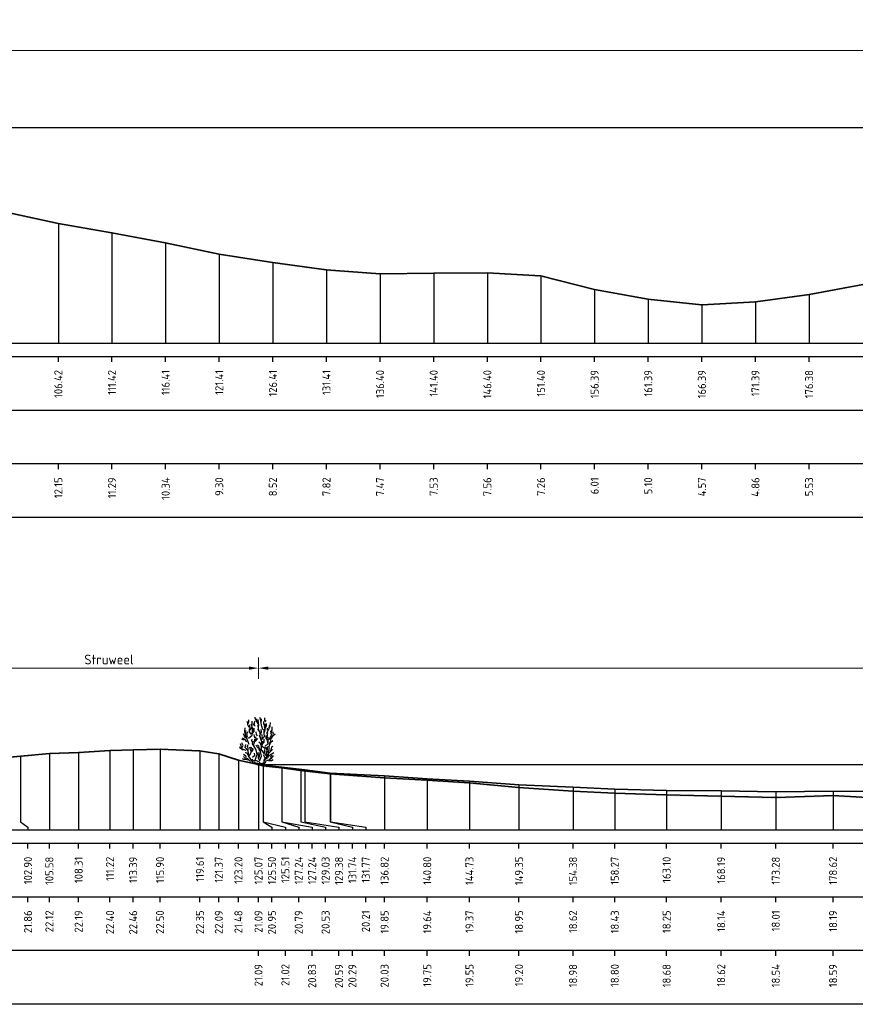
# Model space of a CAD drawing. Header units: metres. Extents: x 184432 to 189351, y 346610 to 348484.
# Tile 26 of 63: x 188983 to 189060, y 348304 to 348395. Entities that reach past the tile are written whole.
import ezdxf
from ezdxf.enums import TextEntityAlignment as Align

# ---------------------------------------------------------------- set-up
doc = ezdxf.new("R2010")
doc.units = ezdxf.units.M
doc.header["$PDMODE"] = 35
doc.header["$PDSIZE"] = 0.075
for name, color, linetype, lineweight in [('B-ME-GR-HEESTER-SD', 90, 'Continuous', 25), ('B-ME-OB-WATERLIJN-GD', 150, 'Continuous', 25), ('X-ME-AL-PROFIEL_HUIDIG MAAIVELD-GD', 252, 'Continuous', 0), ('X-XX-AL-DETAIL1-M', 7, 'Continuous', 18), ('X-XX-AL-DWARSPROFIEL_PROFIELLIJN BOVENKANT SLIB-GD', 42, 'Continuous', 35), ('X-XX-AL-DWARSPROFIEL_PROFIELLIJN MAAIVELD-GD', 8, 'Continuous', 35)]:
    doc.layers.add(name, color=color, linetype=linetype, lineweight=lineweight)
doc.layers.add('X-ME-AL-PROFIELRASTER-S', color=7, linetype='Continuous')
doc.styles.add('NLCS-ISO-ANNOTATIEF-T18', font='NLCS-ISO.ttf', dxfattribs={"height": 1.8})
doc.styles.add('NLCS-ISO-ANNOTATIVE-T18', font='NLCS-ISO.ttf', dxfattribs={"height": 1.8})
doc.dimstyles.new('NLCS-ANNOTATIEF-T18-PIJL_L2_H0', dxfattribs={"dimtxt": 2.5, "dimasz": 1.8, "dimexe": 2, "dimexo": 2, "dimgap": 0.7, "dimtad": 1, "dimzin": 0, "dimdsep": 46, "dimtxsty": 'NLCS-ISO-ANNOTATIEF-T18', "dimcen": 0, "dimdle": 2, "dimclrd": 256, "dimclre": 256, "dimclrt": 10, "dimaunit": 2, "dimadec": 0, "dimazin": 0, "dimtfac": 1, "dimtdec": 3, "dimtofl": 0, "dimtmove": 0, "dimatfit": 3, "dimfxl": 2, "dimfxlon": 1, "dimtfillclr": 256, "dimtolj": 1, "dimtzin": 0, "dimlwd": -1, "dimlwe": -1, "dimarcsym": 0})

# ---------------------------------------------------------------- blocks, each defined once
blk = doc.blocks.new('SAL-PROFIELRASTER_BALK_EIND1-D')
at = {"color": 0, "linetype": 'ByBlock', "lineweight": -2, "flags": 128}
for points in [[(0, 0), (1, 0)], [(0, -2.5), (1, -2.5)], [(0, -12.5), (1, -12.5)]]:
    blk.add_lwpolyline(points, dxfattribs=at)
blk = doc.blocks.new('SAL-PROFIELRASTER_BALK_EIND2-D')
at = {"color": 0, "linetype": 'ByBlock', "lineweight": -2}
blk.add_line((1, -12.5), (0, -12.5), dxfattribs=at)
blk = doc.blocks.new('SAL-PROFIELRASTER_BALK_DATA-D')
at = {"color": 0, "linetype": 'ByBlock', "lineweight": -2}
blk.add_lwpolyline([(0, -3.5), (0, -2.5)], dxfattribs=at)
at = {"color": 0, "linetype": 'ByBlock', "lineweight": -2, "style": 'NLCS-ISO-ANNOTATIVE-T18'}
blk.add_attdef('GETAL', text='', height=1.5, rotation=90, dxfattribs=at).set_placement((0.75, -5), align=Align.RIGHT)
blk = doc.blocks.new('SAL-PROFIELRASTER_AANHAAL-D')
at = {"color": 9, "linetype": 'ByBlock', "lineweight": -2, "flags": 128}
blk.add_lwpolyline([(0, 1), (0, 0)], dxfattribs=at)
blk = doc.blocks.new('SAL-PROFIELRASTER_AANHAAL_STAGGER-D')
at = {"color": 9, "linetype": 'ByBlock', "lineweight": -2, "flags": 128}
for points in [[(0, 0), (0, -0.25)], [(0, -0.25), (1, -0.75)], [(1, -0.75), (1, -1)]]:
    blk.add_lwpolyline(points, dxfattribs=at)
blk = doc.blocks.new('*D76')
at = {"layer": 'Defpoints', "color": 0, "transparency": 16777216}
for p in [(188890.424, 348392.396), (188890.424, 348385.236), (189350.024, 348365.146)]:
    blk.add_point(p, dxfattribs=at)
at = {"layer": 'X-XX-AL-DETAIL1-M', "transparency": 16777216}
for p, q in [((188890.424, 348391.396), (188890.424, 348393.396)), ((189350.024, 348391.396), (189350.024, 348393.396)), ((189349.124, 348392.396), (188891.324, 348392.396))]:
    blk.add_line(p, q, dxfattribs=at)
for points in [[(188891.324, 348392.546), (188891.324, 348392.246), (188890.424, 348392.396)], [(189349.124, 348392.546), (189349.124, 348392.246), (189350.024, 348392.396)]]:
    blk.add_solid(points, dxfattribs=at)
at = {"layer": 'X-XX-AL-DETAIL1-M', "color": 10, "transparency": 16777216, "insert": (189120.224, 348393.196), "char_height": 0.9, "attachment_point": 5, "style": 'NLCS-ISO-ANNOTATIEF-T18'}
blk.add_mtext('\\A1;Waterbodem met slib', dxfattribs=at)
blk = doc.blocks.new('*D77')
at = {"layer": 'Defpoints', "color": 0, "transparency": 16777216}
for p in [(189004.828, 348334.878), (189004.828, 348325.905), (189192.181, 348325.905)]:
    blk.add_point(p, dxfattribs=at)
at = {"layer": 'X-XX-AL-DETAIL1-M', "transparency": 16777216}
for p, q in [((189004.828, 348333.878), (189004.828, 348335.878)), ((189192.181, 348333.878), (189192.181, 348335.878)), ((189191.281, 348334.878), (189005.728, 348334.878))]:
    blk.add_line(p, q, dxfattribs=at)
for points in [[(189005.728, 348335.028), (189005.728, 348334.728), (189004.828, 348334.878)], [(189191.281, 348335.028), (189191.281, 348334.728), (189192.181, 348334.878)]]:
    blk.add_solid(points, dxfattribs=at)
at = {"layer": 'X-XX-AL-DETAIL1-M', "color": 10, "transparency": 16777216, "insert": (189098.505, 348335.678), "char_height": 0.9, "attachment_point": 5, "style": 'NLCS-ISO-ANNOTATIEF-T18'}
blk.add_mtext('\\A1;Waterbodem met slib', dxfattribs=at)
blk = doc.blocks.new('*D92')
at = {"layer": 'Defpoints', "color": 0, "transparency": 16777216}
for p in [(188976.956, 348334.878), (188976.956, 348325.904), (189004.828, 348325.905)]:
    blk.add_point(p, dxfattribs=at)
at = {"layer": 'X-XX-AL-DETAIL1-M', "transparency": 16777216}
for p, q in [((188976.956, 348333.878), (188976.956, 348335.878)), ((189004.828, 348333.878), (189004.828, 348335.878)), ((189003.928, 348334.878), (188977.856, 348334.878))]:
    blk.add_line(p, q, dxfattribs=at)
for points in [[(188977.856, 348335.028), (188977.856, 348334.728), (188976.956, 348334.878)], [(189003.928, 348335.028), (189003.928, 348334.728), (189004.828, 348334.878)]]:
    blk.add_solid(points, dxfattribs=at)
at = {"layer": 'X-XX-AL-DETAIL1-M', "color": 10, "transparency": 16777216, "insert": (188990.892, 348335.678), "char_height": 0.9, "attachment_point": 5, "style": 'NLCS-ISO-ANNOTATIEF-T18'}
blk.add_mtext('\\A1;Struweel', dxfattribs=at)
blk = doc.blocks.new('SGR-HEESTER_S01_E_ZIJ-D')
blk.add_line((-0.166, 0), (0.141, 0))
at = {"flags": 128}
for points in [[(-0.881, 3.429), (-1.01, 3.698), (-1.022, 3.992)], [(-0.975, 3.816), (-0.916, 3.956), (-0.916, 4.168)], [(-0.822, 3.147), (-0.775, 3.358), (-0.822, 3.558), (-0.822, 3.687)], [(-0.787, 3.241), (-0.611, 3.487), (-0.658, 3.769)], [(-0.599, 3.64), (-0.599, 3.886), (-0.599, 4.039)], [(-0.329, 3.581), (-0.434, 3.687), (-0.423, 3.839)], [(-0.387, 3.734), (-0.387, 3.91), (-0.305, 4.074)], [(-0.2, 4.074), (-0.317, 4.285), (-0.317, 4.402)], [(-0.035, 3.816), (-0.153, 3.992), (-0.153, 4.238)], [(-0.059, 4.003), (0, 4.086), (-0.047, 4.168)], [(0.035, 3.217), (-0.023, 3.335), (-0.047, 3.64), (-0.059, 3.687)], [(-0.012, 3.476), (0.023, 3.663), (-0.023, 3.863), (-0.023, 3.98)], [(0.2, 4.015), (0.164, 4.261), (0.106, 4.367)], [(0.399, 3.241), (0.317, 3.534), (0.235, 3.863), (0.282, 4.25)], [(0.552, 3.487), (0.575, 3.628), (0.493, 3.781), (0.493, 4.015)], [(0.564, 3.053), (0.622, 3.241), (0.575, 3.44), (0.634, 3.781)], [(0.587, 4.062), (0.587, 4.226), (0.575, 4.355)], [(0.575, 3.968), (0.716, 4.097)], [(0.634, 3.393), (0.751, 3.628), (0.74, 3.816)], [(1.045, 3.44), (1.092, 3.593), (1.115, 3.91)], [(-1.174, 2.443), (-1.327, 2.643), (-1.397, 2.854)], [(-1.256, 2.866), (-1.268, 3.112), (-1.256, 3.405)], [(-0.889, 1.874), (-1.064, 2.356), (-1.218, 2.75), (-1.196, 3.166)], [(-1.092, 2.514), (-1.033, 2.666), (-1.08, 2.854), (-1.01, 3.065)], [(-0.933, 2.465), (-0.604, 2.728), (-0.582, 3.231), (-0.56, 3.45)], [(-0.693, 2.83), (-0.845, 3.03), (-0.845, 3.323)], [(-0.599, 2.819), (-0.47, 3.088), (-0.481, 3.241), (-0.399, 3.405)], [(-0.493, 2.983), (-0.399, 3.1), (-0.399, 3.323)], [(-0.352, 2.478), (-0.387, 2.619), (-0.399, 2.807)], [(-0.094, 2.666), (-0.2, 2.783), (-0.211, 3.041)], [(0.141, 2.854), (0.153, 3.006), (-0.082, 3.3)], [(0.2, 2.431), (0.129, 2.69), (0.27, 3.03), (0.235, 3.264)], [(0.294, 2.312), (0.557, 2.597), (0.513, 2.925), (0.513, 3.275)], [(0.305, 2.42), (0.364, 2.584), (0.317, 2.783)], [(0.751, 2.431), (0.834, 2.654), (0.787, 3.006)], [(0.834, 3.194), (0.822, 3.393)], [(0.869, 2.877), (0.834, 3.041), (0.986, 3.346), (1.022, 3.616)], [(0.995, 2.312), (1.214, 2.728), (1.126, 3.144)], [(1.057, 2.361), (1.233, 2.478), (1.339, 2.654), (1.538, 2.854)], [(1.198, 2.912), (1.198, 3.112), (1.268, 3.182), (1.28, 3.511)], [(1.292, 2.619), (1.397, 2.83), (1.339, 3.041)], [(-1.152, 1.305), (-1.524, 1.415), (-1.7, 1.918)], [(-1.362, 2.279), (-1.573, 2.361)], [(-1.515, 1.587), (-1.444, 1.775), (-1.55, 2.021)], [(-1.08, 2.115), (-1.233, 2.267), (-1.503, 2.443)], [(-0.166, 0), (-0.517, 0.145), (-0.67, 0.408), (-0.933, 0.802), (-0.933, 1.021), (-0.977, 1.284), (-1.24, 1.568), (-1.174, 1.874)], [(-0.564, 2.044), (-0.634, 2.22), (-0.611, 2.361)], [(0.009, 0.233), (-0.319, 0.386), (-0.144, 0.955), (-0.254, 1.415), (-0.582, 1.918), (-0.495, 2.159)], [(-0.399, 1.716), (-0.481, 1.81), (-0.387, 2.044), (-0.352, 2.373)], [(-0.341, 2.138), (-0.223, 2.361), (-0.258, 2.572)], [(-0.294, 2.185), (-0.07, 2.42)], [(0.235, 1.763), (0.188, 1.962), (0.035, 2.068)], [(0.097, 0.321), (0.272, 0.78), (0.184, 1.196), (0.272, 1.459), (0.294, 2.115), (0.075, 2.684)], [(0.119, 0.102), (0.491, 0.167), (0.579, 0.474), (0.885, 0.671), (0.951, 1.13), (1.017, 1.918)], [(0.305, 1.728), (0.364, 1.904), (0.411, 2.162)], [(0.411, 1.939), (0.505, 2.068), (0.528, 2.349)], [(0.579, 1.677), (0.885, 1.962), (0.907, 2.29), (0.885, 2.553)], [(0.869, 2.021), (0.834, 2.267), (0.693, 2.385), (0.693, 2.69)], [(1.022, 1.81), (1.139, 2.08), (1.327, 2.244)], [(1.045, 1.997), (1.151, 2.197), (1.162, 2.572)], [(-1.432, 1.34), (-1.597, 1.423), (-1.714, 1.528), (-1.761, 1.634)], [(-1.127, 0.637), (-1.198, 0.777), (-1.397, 0.918)], [(-0.963, 0.918), (-1.057, 1.047), (-1.256, 1.094)], [(-0.939, 1.352), (-0.975, 1.458), (-1.01, 1.645), (-1.069, 1.739), (-0.986, 1.833)], [(-0.845, 0.824), (-0.736, 1.043), (-0.604, 1.437), (-0.692, 1.612)], [(-0.693, 1.235), (-0.763, 1.399), (-0.822, 1.622)], [(-0.622, 1.2), (-0.493, 1.364), (-0.528, 1.516)], [(-0.582, 0.671), (-0.341, 0.868), (-0.385, 1.065)], [(0.012, 1.481), (-0.106, 1.575), (-0.164, 1.692), (-0.258, 1.798)], [(0.059, 0.437), (-0.012, 0.578), (0, 0.848), (-0.117, 1.094)], [(0.27, 1.317), (0.07, 1.446), (0.012, 1.704), (-0.094, 1.833)], [(0.528, 1.035), (0.446, 1.129), (0.352, 1.258), (0.153, 1.282), (0.012, 1.411)], [(0.023, 0.601), (0.082, 0.777), (0.082, 0.942), (0.023, 1.106)], [(0.688, 0.802), (0.557, 1.108), (0.601, 1.502), (0.206, 1.743)], [(0.622, 0.59), (0.763, 0.73), (0.763, 0.977), (0.716, 1.223)], [(0.916, 1.082), (0.798, 1.258), (0.775, 1.434), (0.681, 1.61)], [(0.798, 0.801), (0.845, 0.953)], [(0.845, 1.376), (0.822, 1.54), (0.869, 1.681)], [(0.928, 0.754), (1.104, 0.918), (1.198, 0.918)], [(0.998, 1.082), (1.139, 1.247), (1.292, 1.387)], [(1.115, 1.282), (1.209, 1.47), (1.245, 1.645), (1.374, 1.704)], [(1.139, 0.942), (1.28, 1.012), (1.432, 1.118)], [(-0.975, 0.402), (-1.221, 0.449), (-1.362, 0.449), (-1.503, 0.519)], [(-0.758, 0.277), (-0.999, 0.518), (-1.24, 0.583), (-1.415, 0.736)], [(-0.305, 0.32), (-0.47, 0.32), (-0.599, 0.508)], [(-0.141, 0.085), (-0.305, 0.167), (-0.352, 0.214)], [(0, 0), (-0.141, 0.144)], [(-0.023, 0), (0.141, 0.203)], [(0.141, 0), (0.528, 0.062), (0.669, 0.214)], [(0.493, 0.367), (0.599, 0.59), (0.47, 0.883)], [(0.622, 0.299), (0.951, 0.43), (1.28, 0.583)], [(0.939, 0.367), (1.198, 0.379), (1.35, 0.461)], [(1.01, 0.508), (1.198, 0.625), (1.151, 0.719), (1.233, 0.895)], [(1.268, 0.637), (1.397, 0.836)]]:
    blk.add_lwpolyline(points, dxfattribs=at)

msp = doc.modelspace()

# ---------------------------------------------------------------- hatches: boundary and pattern name
at = {"layer": 'X-ME-AL-PROFIEL_HUIDIG MAAIVELD-GD'}
h = msp.add_hatch(dxfattribs=at)
h.set_pattern_fill('AGR-MAAIVELD', color=256, scale=0.05, pattern_type=2)
h.set_pattern_definition([(45, (0, 0), (-0.25000007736, 0.25000007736), []), (45, (-0.0357, 0.0357), (0, 0.50000015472), [0.3535535, -0.3535535]), (45, (-0.07143, 0.07143), (0, 0.50000015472), [0.3535535, -0.3535535]), (45, (-0.10764, 0.10764), (0, 0.50000015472), [0.3535535, -0.3535535]), (45, (-0.14286, 0.14286), (0, 0.50000015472), [0.3535535, -0.3535535]), (45, (-0.17857, 0.17857), (0, 0.50000015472), [0.3535535, -0.3535535]), (45, (-0.2143, 0.2143), (0, 0.50000015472), [0.3535535, -0.3535535]), (315, (0, 0), (0.25000007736, 0.25000007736), []), (315, (0.0357, 0.0357), (0.50000015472, -1e-16), [0.3535535, -0.3535535]), (315, (0.07143, 0.07143), (0.50000015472, -1e-16), [0.3535535, -0.3535535]), (315, (0.10764, 0.10764), (0.50000015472, -1e-16), [0.3535535, -0.3535535]), (315, (0.14286, 0.14286), (0.50000015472, -1e-16), [0.3535535, -0.3535535]), (315, (0.17857, 0.17857), (0.50000015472, -1e-16), [0.3535535, -0.3535535]), (315, (0.2143, 0.2143), (0.50000015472, -1e-16), [0.3535535, -0.3535535])])
h.paths.add_polyline_path([(189349.649, 348385.128), (189349.649, 348385.228), (189348.774, 348385.033), (189346.598, 348384.76), (189344.224, 348384.188), (189340.514, 348382.999), (189337.707, 348382.475), (189335.24, 348382.311), (189332.972, 348381.94), (189331.009, 348381.866), (189326.011, 348381.696), (189321.013, 348381.546), (189316.016, 348381.166), (189311.018, 348380.106), (189306.021, 348379.336), (189301.023, 348378.536), (189296.026, 348377.686), (189291.028, 348377.026), (189286.03, 348376.096), (189281.033, 348374.846), (189276.035, 348373.906), (189271.038, 348373.206), (189266.04, 348372.936), (189261.042, 348372.946), (189256.045, 348371.946), (189251.047, 348371.846), (189246.05, 348371.936), (189241.052, 348371.446), (189236.054, 348369.806), (189231.057, 348368.796), (189226.059, 348368.876), (189221.062, 348369.426), (189216.064, 348368.786), (189211.066, 348368.016), (189206.069, 348367.726), (189201.071, 348367.856), (189196.074, 348368.266), (189191.076, 348368.546), (189186.078, 348368.706), (189181.081, 348368.536), (189176.083, 348368.436), (189171.086, 348368.186), (189166.088, 348368.086), (189161.09, 348368.006), (189156.093, 348367.486), (189151.095, 348367.266), (189146.098, 348367.196), (189141.1, 348367.156), (189136.103, 348367.156), (189131.105, 348367.216), (189126.107, 348367.886), (189121.11, 348368.286), (189116.112, 348367.766), (189111.115, 348367.846), (189106.117, 348369.146), (189101.119, 348370.046), (189096.122, 348369.606), (189091.124, 348369.416), (189086.127, 348369.456), (189081.129, 348369.746), (189076.131, 348370.266), (189071.134, 348370.846), (189066.136, 348370.996), (189061.139, 348370.616), (189056.141, 348369.676), (189051.143, 348369.006), (189046.146, 348368.716), (189041.148, 348369.246), (189036.151, 348370.156), (189031.153, 348371.406), (189026.155, 348371.706), (189021.158, 348371.676), (189016.16, 348371.616), (189011.163, 348371.966), (189006.165, 348372.666), (189001.168, 348373.446), (188996.17, 348374.486), (188991.172, 348375.436), (188986.175, 348376.296), (188981.177, 348377.366), (188976.18, 348378.176), (188971.182, 348378.916), (188966.184, 348379.866), (188961.187, 348380.286), (188956.189, 348380.786), (188951.192, 348381.236), (188946.194, 348381.343), (188941.546, 348381.521), (188937.544, 348381.695), (188933.425, 348382.356), (188929.227, 348382.607), (188925.236, 348382.364), (188921.017, 348382.689), (188918.049, 348382.919), (188915.155, 348382.967), (188913.974, 348383.238), (188911.232, 348383.646), (188909.307, 348383.945), (188907.54, 348384.156), (188905.861, 348384.312), (188903.826, 348384.462), (188901.642, 348384.611), (188899.386, 348384.686), (188897.058, 348384.799), (188895.143, 348384.841), (188892.866, 348384.905), (188891.015, 348385.019), (188890.436, 348385.232), (188889.655, 348385.484), (188887.23, 348385.566), (188884.979, 348385.663), (188882.341, 348385.842), (188879.757, 348385.856), (188879.757, 348385.756), (188882.341, 348385.742), (188884.979, 348385.563), (188887.23, 348385.466), (188889.655, 348385.384), (188890.436, 348385.132), (188891.015, 348384.919), (188892.866, 348384.805), (188895.143, 348384.741), (188897.058, 348384.699), (188899.386, 348384.586), (188901.642, 348384.511), (188903.826, 348384.362), (188905.861, 348384.212), (188907.54, 348384.056), (188909.307, 348383.845), (188911.232, 348383.546), (188913.974, 348383.138), (188915.155, 348382.867), (188918.049, 348382.819), (188921.017, 348382.589), (188925.236, 348382.264), (188929.227, 348382.507), (188933.425, 348382.256), (188937.544, 348381.595), (188941.546, 348381.421), (188946.194, 348381.243), (188951.192, 348381.136), (188956.189, 348380.686), (188961.187, 348380.186), (188966.184, 348379.766), (188971.182, 348378.816), (188976.18, 348378.076), (188981.177, 348377.266), (188986.175, 348376.196), (188991.172, 348375.336), (188996.17, 348374.386), (189001.168, 348373.346), (189006.165, 348372.566), (189011.163, 348371.866), (189016.16, 348371.516), (189021.158, 348371.576), (189026.155, 348371.606), (189031.153, 348371.306), (189036.151, 348370.056), (189041.148, 348369.146), (189046.146, 348368.616), (189051.143, 348368.906), (189056.141, 348369.576), (189061.139, 348370.516), (189066.136, 348370.896), (189071.134, 348370.746), (189076.131, 348370.166), (189081.129, 348369.646), (189086.127, 348369.356), (189091.124, 348369.316), (189096.122, 348369.506), (189101.119, 348369.946), (189106.117, 348369.046), (189111.115, 348367.746), (189116.112, 348367.666), (189121.11, 348368.186), (189126.107, 348367.786), (189131.105, 348367.116), (189136.103, 348367.056), (189141.1, 348367.056), (189146.098, 348367.096), (189151.095, 348367.166), (189156.093, 348367.386), (189161.09, 348367.906), (189166.088, 348367.986), (189171.086, 348368.086), (189176.083, 348368.336), (189181.081, 348368.436), (189186.078, 348368.606), (189191.076, 348368.446), (189196.074, 348368.166), (189201.071, 348367.756), (189206.069, 348367.626), (189211.066, 348367.916), (189216.064, 348368.686), (189221.062, 348369.326), (189226.059, 348368.776), (189231.057, 348368.696), (189236.054, 348369.706), (189241.052, 348371.346), (189246.05, 348371.836), (189251.047, 348371.746), (189256.045, 348371.846), (189261.042, 348372.846), (189266.04, 348372.836), (189271.038, 348373.106), (189276.035, 348373.806), (189281.033, 348374.746), (189286.03, 348375.996), (189291.028, 348376.926), (189296.026, 348377.586), (189301.023, 348378.436), (189306.021, 348379.236), (189311.018, 348380.006), (189316.016, 348381.066), (189321.013, 348381.446), (189326.011, 348381.596), (189331.009, 348381.766), (189332.972, 348381.84), (189335.24, 348382.211), (189337.707, 348382.375), (189340.514, 348382.899), (189344.224, 348384.088), (189346.598, 348384.66), (189348.774, 348384.933)])
h = msp.add_hatch(dxfattribs=at)
h.set_pattern_fill('AGR-MAAIVELD', color=256, scale=0.05, pattern_type=2)
h.set_pattern_definition([(45, (2153.99712, 154.15707), (-0.25000007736, 0.25000007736), []), (45, (2153.9614, 154.19278), (0, 0.50000015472), [0.3535535, -0.3535535]), (45, (2153.9257, 154.2285), (0, 0.50000015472), [0.3535535, -0.3535535]), (45, (2153.88948, 154.2647), (0, 0.50000015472), [0.3535535, -0.3535535]), (45, (2153.85426, 154.29992), (0, 0.50000015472), [0.3535535, -0.3535535]), (45, (2153.81855, 154.33564), (0, 0.50000015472), [0.3535535, -0.3535535]), (45, (2153.78284, 154.37135), (0, 0.50000015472), [0.3535535, -0.3535535]), (315, (2153.99712, 154.15707), (0.25000007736, 0.25000007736), []), (315, (2154.03284, 154.19278), (0.50000015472, -1e-16), [0.3535535, -0.3535535]), (315, (2154.06855, 154.2285), (0.50000015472, -1e-16), [0.3535535, -0.3535535]), (315, (2154.10476, 154.2647), (0.50000015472, -1e-16), [0.3535535, -0.3535535]), (315, (2154.13998, 154.29992), (0.50000015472, -1e-16), [0.3535535, -0.3535535]), (315, (2154.1757, 154.33564), (0.50000015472, -1e-16), [0.3535535, -0.3535535]), (315, (2154.2114, 154.37135), (0.50000015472, -1e-16), [0.3535535, -0.3535535])])
h.paths.add_polyline_path([(189195.255, 348326.553), (189194.055, 348326.255), (189193.333, 348326.06), (189192.181, 348325.905), (189190.415, 348325.734), (189188.288, 348325.607), (189185.84, 348325.449), (189183.646, 348325.421), (189180.62, 348325.321), (189177.57, 348325.161), (189176.191, 348325.152), (189172.753, 348324.982), (189168.309, 348324.712), (189163.333, 348324.495), (189159.115, 348324.514), (189154.64, 348324.444), (189151.153, 348324.105), (189148.41, 348324.122), (189145.449, 348323.915), (189141.759, 348324.086), (189137.171, 348323.725), (189132.725, 348323.47), (189128.232, 348323.233), (189123.368, 348323.075), (189118.743, 348322.976), (189114.248, 348323.01), (189109.528, 348322.98), (189103.403, 348322.917), (189097.855, 348322.954), (189093.111, 348323.05), (189087.892, 348323.295), (189083.136, 348323.334), (189076.996, 348323.043), (189072.152, 348322.801), (189067.788, 348322.664), (189063.198, 348322.738), (189058.373, 348323), (189053.035, 348322.822), (189047.945, 348322.951), (189042.861, 348323.067), (189038.031, 348323.241), (189034.139, 348323.432), (189029.104, 348323.768), (189024.489, 348324.18), (189020.553, 348324.453), (189016.576, 348324.663), (189011.522, 348325.026), (189008.787, 348325.345), (189007, 348325.606), (189005.256, 348325.763), (189004.828, 348325.905), (189002.959, 348326.293), (189001.127, 348326.901), (188999.371, 348327.16), (188995.653, 348327.317), (188993.146, 348327.272), (188990.981, 348327.213), (188988.064, 348327.006), (188985.338, 348326.936), (188982.659, 348326.672), (188980.541, 348326.489), (188978.746, 348326.405), (188976.986, 348325.909), (188975.806, 348325.712), (188974.143, 348325.446), (188971.83, 348325.278), (188969.226, 348325.06), (188968.344, 348325.094), (188967.086, 348324.95), (188965.65, 348324.802), (188963.528, 348324.798), (188960.191, 348324.79), (188956.298, 348324.658), (188952.068, 348324.551), (188948.069, 348324.457), (188944.66, 348324.827), (188941.623, 348324.099), (188938.459, 348324.417), (188934.864, 348324.276), (188931.087, 348324.339), (188927.265, 348324.232), (188922.883, 348324.16), (188918.26, 348324.352), (188914.414, 348324.344), (188910.502, 348324.702), (188907.092, 348324.593), (188904.44, 348324.936), (188900.509, 348324.563), (188899.2, 348324.762), (188896.615, 348325.104), (188894.306, 348325.319), (188893.021, 348325.411), (188891.408, 348325.46), (188890.027, 348325.619), (188889.086, 348325.879), (188887.54, 348325.95), (188885.788, 348326.476), (188883.891, 348326.556), (188881.514, 348326.925), (188879.757, 348327.129), (188879.757, 348327.029), (188881.514, 348326.825), (188883.891, 348326.456), (188885.788, 348326.376), (188887.54, 348325.85), (188889.086, 348325.779), (188890.027, 348325.519), (188891.408, 348325.36), (188893.021, 348325.311), (188894.306, 348325.219), (188896.615, 348325.004), (188899.2, 348324.662), (188900.509, 348324.463), (188904.44, 348324.836), (188907.092, 348324.493), (188910.502, 348324.602), (188914.414, 348324.244), (188918.26, 348324.252), (188922.883, 348324.06), (188927.265, 348324.132), (188931.087, 348324.239), (188934.864, 348324.176), (188938.459, 348324.317), (188941.623, 348323.999), (188944.66, 348324.727), (188948.069, 348324.357), (188952.068, 348324.451), (188956.298, 348324.558), (188960.191, 348324.69), (188963.528, 348324.698), (188965.65, 348324.702), (188967.086, 348324.85), (188968.344, 348324.994), (188969.226, 348324.96), (188971.83, 348325.178), (188974.143, 348325.346), (188975.806, 348325.612), (188976.986, 348325.809), (188978.746, 348326.305), (188980.541, 348326.389), (188982.659, 348326.572), (188985.338, 348326.836), (188988.064, 348326.906), (188990.981, 348327.113), (188993.146, 348327.172), (188995.653, 348327.217), (188999.371, 348327.06), (189001.127, 348326.801), (189002.959, 348326.193), (189004.828, 348325.805), (189005.256, 348325.663), (189007, 348325.506), (189008.787, 348325.245), (189011.522, 348324.926), (189016.576, 348324.563), (189020.553, 348324.353), (189024.489, 348324.08), (189029.104, 348323.668), (189034.139, 348323.332), (189038.031, 348323.141), (189042.861, 348322.967), (189047.945, 348322.851), (189053.035, 348322.722), (189058.373, 348322.9), (189063.198, 348322.638), (189067.788, 348322.564), (189072.152, 348322.701), (189076.996, 348322.943), (189083.136, 348323.234), (189087.892, 348323.195), (189093.111, 348322.95), (189097.855, 348322.854), (189103.403, 348322.817), (189109.528, 348322.88), (189114.248, 348322.91), (189118.743, 348322.876), (189123.368, 348322.975), (189128.232, 348323.133), (189132.725, 348323.37), (189137.171, 348323.625), (189141.759, 348323.986), (189145.449, 348323.815), (189148.41, 348324.022), (189151.153, 348324.005), (189154.64, 348324.344), (189159.115, 348324.414), (189163.333, 348324.395), (189168.309, 348324.612), (189172.753, 348324.882), (189176.191, 348325.052), (189177.57, 348325.061), (189180.62, 348325.221), (189183.646, 348325.321), (189185.84, 348325.349), (189188.288, 348325.507), (189190.415, 348325.634), (189192.181, 348325.805), (189193.333, 348325.96), (189194.055, 348326.155), (189195.255, 348326.453)])

# ---------------------------------------------------------------- linework, layer by layer
at = {"layer": 'B-ME-OB-WATERLIJN-GD'}
for points in [[(188890.424, 348385.236), (189349.649, 348385.236)], [(189004.831, 348325.904), (189192.17, 348325.904)]]:
    msp.add_lwpolyline(points, dxfattribs=at)
at = {"layer": 'X-XX-AL-DWARSPROFIEL_PROFIELLIJN BOVENKANT SLIB-GD'}
msp.add_lwpolyline([(189004.828, 348325.905), (189005.272, 348325.836), (189006.995, 348325.642), (189009.136, 348325.404), (189011.495, 348325.099), (189016.576, 348324.844), (189020.553, 348324.564), (189024.489, 348324.364), (189029.104, 348324.014), (189034.139, 348323.794), (189038.031, 348323.614), (189042.861, 348323.494), (189047.945, 348323.434), (189053.035, 348323.354), (189058.373, 348323.404), (189063.198, 348323.384)], dxfattribs=at)
at = {"layer": 'X-XX-AL-DWARSPROFIEL_PROFIELLIJN MAAIVELD-GD'}
for points in [[(188981.177, 348377.366), (188986.175, 348376.296), (188991.172, 348375.436), (188996.17, 348374.486), (189001.168, 348373.446), (189006.165, 348372.666), (189011.163, 348371.966), (189016.16, 348371.616), (189021.158, 348371.676), (189026.155, 348371.706), (189031.153, 348371.406), (189036.151, 348370.156), (189041.148, 348369.246), (189046.146, 348368.716), (189051.143, 348369.006), (189056.141, 348369.676), (189061.139, 348370.616)], [(188980.541, 348326.489), (188982.659, 348326.672), (188985.338, 348326.936), (188988.064, 348327.006), (188990.981, 348327.213), (188993.146, 348327.272), (188995.653, 348327.317), (188999.371, 348327.16), (189001.127, 348326.901), (189002.959, 348326.293), (189004.828, 348325.905), (189005.256, 348325.763), (189007, 348325.606), (189008.787, 348325.345), (189011.522, 348325.026), (189016.576, 348324.663), (189020.553, 348324.453), (189024.489, 348324.18), (189029.104, 348323.768), (189034.139, 348323.432), (189038.031, 348323.241), (189042.861, 348323.067), (189047.945, 348322.951), (189053.035, 348322.822), (189058.373, 348323), (189063.198, 348322.738)]]:
    msp.add_lwpolyline(points, dxfattribs=at)

# ---------------------------------------------------------------- block references
at = {"layer": 'B-ME-GR-HEESTER-SD'}
msp.add_blockref('SGR-HEESTER_S01_E_ZIJ-D', (189004.835, 348325.904), dxfattribs=at)
at = {"layer": 'X-ME-AL-PROFIELRASTER-S'}
for p, yscale in [((188986.175, 348365.146), 11.15), ((188991.172, 348365.146), 10.29), ((188996.17, 348365.146), 9.34), ((189001.168, 348365.146), 8.3), ((189006.165, 348365.146), 7.52), ((189011.163, 348365.146), 6.82), ((189016.16, 348365.146), 6.47), ((189021.158, 348365.146), 6.53), ((189026.155, 348365.146), 6.56), ((189031.153, 348365.146), 6.26), ((189036.151, 348365.146), 5.01), ((189041.148, 348365.146), 4.1), ((189051.143, 348365.146), 3.86), ((189056.141, 348365.146), 4.53), ((189046.146, 348365.146), 3.57), ((188982.659, 348320.814), 5.858000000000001), ((188985.338, 348319.814), 7.122), ((188988.064, 348319.814), 7.192), ((188990.981, 348319.814), 7.399000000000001), ((188993.146, 348319.814), 7.457999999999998), ((188995.653, 348319.814), 7.503), ((188999.371, 348319.814), 7.346), ((189001.127, 348319.814), 7.087), ((189002.959, 348319.814), 6.478999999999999), ((189004.828, 348319.814), 6.091000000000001), ((189004.828, 348319.814), 6.091000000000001), ((189005.256, 348320.814), 4.949000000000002), ((189005.272, 348320.814), 5.021999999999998), ((189006.995, 348320.814), 4.827999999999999), ((189007, 348320.814), 4.792000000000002), ((189008.787, 348320.814), 4.530999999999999), ((189009.136, 348320.814), 4.59), ((189011.495, 348320.814), 4.285), ((189011.522, 348320.814), 4.212), ((189016.576, 348319.814), 5.030000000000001), ((189016.576, 348319.814), 4.849), ((189020.553, 348319.814), 4.75), ((189020.553, 348319.814), 4.638999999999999), ((189024.489, 348319.814), 4.550000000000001), ((189024.489, 348319.814), 4.366), ((189029.104, 348319.814), 4.199999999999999), ((189029.104, 348319.814), 3.954000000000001), ((189034.139, 348319.814), 3.98), ((189034.139, 348319.814), 3.617999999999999), ((189038.031, 348319.814), 3.800000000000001), ((189038.031, 348319.814), 3.427), ((189042.861, 348319.814), 3.68), ((189042.861, 348319.814), 3.253), ((189047.945, 348319.814), 3.620000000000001), ((189053.035, 348319.814), 3.539999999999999), ((189058.373, 348319.814), 3.59), ((189058.373, 348319.814), 3.186), ((189047.945, 348319.814), 3.137), ((189053.035, 348319.814), 3.007999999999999)]:
    msp.add_blockref('SAL-PROFIELRASTER_AANHAAL-D', p, dxfattribs=dict(at, yscale=yscale))
at = {"layer": 'X-ME-AL-PROFIELRASTER-S', "yscale": 0.5}
for name, p, xscale, zscale in [('SAL-PROFIELRASTER_BALK_EIND1-D', (188879.757, 348365.146), 471.1424556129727, 471.1424556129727), ('SAL-PROFIELRASTER_BALK_EIND2-D', (188879.757, 348360.146), 471.1424556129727, 471.1424556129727), ('SAL-PROFIELRASTER_BALK_EIND2-D', (188879.757, 348355.146), 471.1424556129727, 471.1424556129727), ('SAL-PROFIELRASTER_BALK_EIND1-D', (188879.757, 348319.814), 316.7484769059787, 316.7484769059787), ('SAL-PROFIELRASTER_BALK_EIND2-D', (188879.757, 348314.814), 316.7484769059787, 316.7484769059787), ('SAL-PROFIELRASTER_BALK_EIND2-D', (188879.757, 348309.814), 316.7484769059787, 316.7484769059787)]:
    msp.add_blockref(name, p, dxfattribs=dict(at, xscale=xscale, zscale=zscale))
at = {"layer": 'X-ME-AL-PROFIELRASTER-S', "xscale": 0.5, "yscale": 0.5, "zscale": 0.5}
for p, values in [((188986.175, 348365.146), {'GETAL': '106.42'}), ((188991.172, 348365.146), {'GETAL': '111.42'}), ((188996.17, 348365.146), {'GETAL': '116.41'}), ((189001.168, 348365.146), {'GETAL': '121.41'}), ((189006.165, 348365.146), {'GETAL': '126.41'}), ((189011.163, 348365.146), {'GETAL': '131.41'}), ((189016.16, 348365.146), {'GETAL': '136.40'}), ((189021.158, 348365.146), {'GETAL': '141.40'}), ((189026.155, 348365.146), {'GETAL': '146.40'}), ((189031.153, 348365.146), {'GETAL': '151.40'}), ((189036.151, 348365.146), {'GETAL': '156.39'}), ((189041.148, 348365.146), {'GETAL': '161.39'}), ((189046.146, 348365.146), {'GETAL': '166.39'}), ((189051.143, 348365.146), {'GETAL': '171.39'}), ((189056.141, 348365.146), {'GETAL': '176.38'}), ((188986.175, 348355.146), {'GETAL': '12.15'}), ((188991.172, 348355.146), {'GETAL': '11.29'}), ((188996.17, 348355.146), {'GETAL': '10.34'}), ((189001.168, 348355.146), {'GETAL': '9.30'}), ((189006.165, 348355.146), {'GETAL': '8.52'}), ((189011.163, 348355.146), {'GETAL': '7.82'}), ((189016.16, 348355.146), {'GETAL': '7.47'}), ((189021.158, 348355.146), {'GETAL': '7.53'}), ((189026.155, 348355.146), {'GETAL': '7.56'}), ((189031.153, 348355.146), {'GETAL': '7.26'}), ((189036.151, 348355.146), {'GETAL': '6.01'}), ((189041.148, 348355.146), {'GETAL': '5.10'}), ((189046.146, 348355.146), {'GETAL': '4.57'}), ((189051.143, 348355.146), {'GETAL': '4.86'}), ((189056.141, 348355.146), {'GETAL': '5.53'}), ((188983.344, 348319.814), {'GETAL': '102.90'}), ((188985.338, 348319.814), {'GETAL': '105.58'}), ((188988.064, 348319.814), {'GETAL': '108.31'}), ((188990.981, 348319.814), {'GETAL': '111.22'}), ((188993.146, 348319.814), {'GETAL': '113.39'}), ((188995.653, 348319.814), {'GETAL': '115.90'}), ((188999.371, 348319.814), {'GETAL': '119.61'}), ((189001.127, 348319.814), {'GETAL': '121.37'}), ((189002.959, 348319.814), {'GETAL': '123.20'}), ((189004.828, 348319.814), {'GETAL': '125.07'}), ((189004.828, 348319.814), {'GETAL': '125.07'}), ((189006.078, 348319.814), {'GETAL': '125.50'}), ((189007.328, 348319.814), {'GETAL': '125.51'}), ((189008.578, 348319.814), {'GETAL': '127.24'}), ((189009.828, 348319.814), {'GETAL': '127.24'}), ((189011.078, 348319.814), {'GETAL': '129.03'}), ((189012.328, 348319.814), {'GETAL': '129.38'}), ((189013.578, 348319.814), {'GETAL': '131.74'}), ((189014.828, 348319.814), {'GETAL': '131.77'}), ((189016.576, 348319.814), {'GETAL': '136.82'}), ((189016.576, 348319.814), {'GETAL': '136.82'}), ((189020.553, 348319.814), {'GETAL': '140.80'}), ((189020.553, 348319.814), {'GETAL': '140.80'}), ((189024.489, 348319.814), {'GETAL': '144.73'}), ((189024.489, 348319.814), {'GETAL': '144.73'}), ((189029.104, 348319.814), {'GETAL': '149.35'}), ((189029.104, 348319.814), {'GETAL': '149.35'}), ((189034.139, 348319.814), {'GETAL': '154.38'}), ((189034.139, 348319.814), {'GETAL': '154.38'}), ((189038.031, 348319.814), {'GETAL': '158.27'}), ((189038.031, 348319.814), {'GETAL': '158.27'}), ((189042.861, 348319.814), {'GETAL': '163.10'}), ((189042.861, 348319.814), {'GETAL': '163.10'}), ((189047.945, 348319.814), {'GETAL': '168.19'}), ((189047.945, 348319.814), {'GETAL': '168.19'}), ((189053.035, 348319.814), {'GETAL': '173.28'}), ((189053.035, 348319.814), {'GETAL': '173.28'}), ((189058.373, 348319.814), {'GETAL': '178.62'}), ((189058.373, 348319.814), {'GETAL': '178.62'}), ((188983.344, 348314.814), {'GETAL': '21.86'}), ((188985.338, 348314.814), {'GETAL': '22.12'}), ((188988.064, 348314.814), {'GETAL': '22.19'}), ((188990.981, 348314.814), {'GETAL': '22.40'}), ((188993.146, 348314.814), {'GETAL': '22.46'}), ((188995.653, 348314.814), {'GETAL': '22.50'}), ((188999.371, 348314.814), {'GETAL': '22.35'}), ((189001.127, 348314.814), {'GETAL': '22.09'}), ((189002.959, 348314.814), {'GETAL': '21.48'}), ((189004.828, 348314.814), {'GETAL': '21.09'}), ((189006.078, 348314.814), {'GETAL': '20.95'}), ((189008.578, 348314.814), {'GETAL': '20.79'}), ((189011.078, 348314.814), {'GETAL': '20.53'}), ((189014.828, 348314.814), {'GETAL': '20.21'}), ((189016.576, 348314.814), {'GETAL': '19.85'}), ((189020.553, 348314.814), {'GETAL': '19.64'}), ((189024.489, 348314.814), {'GETAL': '19.37'}), ((189029.104, 348314.814), {'GETAL': '18.95'}), ((189034.139, 348314.814), {'GETAL': '18.62'}), ((189038.031, 348314.814), {'GETAL': '18.43'}), ((189042.861, 348314.814), {'GETAL': '18.25'}), ((189047.945, 348314.814), {'GETAL': '18.14'}), ((189053.035, 348314.814), {'GETAL': '18.01'}), ((189058.373, 348314.814), {'GETAL': '18.19'}), ((189004.828, 348309.814), {'GETAL': '21.09'}), ((189007.328, 348309.814), {'GETAL': '21.02'}), ((189009.828, 348309.814), {'GETAL': '20.83'}), ((189012.328, 348309.814), {'GETAL': '20.59'}), ((189013.578, 348309.814), {'GETAL': '20.29'}), ((189016.576, 348309.814), {'GETAL': '20.03'}), ((189020.553, 348309.814), {'GETAL': '19.75'}), ((189024.489, 348309.814), {'GETAL': '19.55'}), ((189029.104, 348309.814), {'GETAL': '19.20'}), ((189034.139, 348309.814), {'GETAL': '18.98'}), ((189038.031, 348309.814), {'GETAL': '18.80'}), ((189042.861, 348309.814), {'GETAL': '18.68'}), ((189047.945, 348309.814), {'GETAL': '18.62'}), ((189053.035, 348309.814), {'GETAL': '18.54'}), ((189058.373, 348309.814), {'GETAL': '18.59'})]:
    msp.add_blockref('SAL-PROFIELRASTER_BALK_DATA-D', p, dxfattribs=at).add_auto_attribs(values)
at = {"layer": 'X-ME-AL-PROFIELRASTER-S'}
for p, xscale, zscale in [((188982.659, 348320.814), 0.6850878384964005, 0.6850878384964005), ((189005.256, 348320.814), 0.8227069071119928, 0.8227069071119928), ((189005.272, 348320.814), 2.056683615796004, 2.056683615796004), ((189006.995, 348320.814), 2.833716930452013, 2.833716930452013), ((189007, 348320.814), 1.577775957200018, 1.577775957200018), ((189008.787, 348320.814), 2.291172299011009, 2.291172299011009), ((189009.136, 348320.814), 3.192307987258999, 3.192307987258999), ((189011.495, 348320.814), 2.083624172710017, 2.083624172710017), ((189011.522, 348320.814), 3.305777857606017, 3.305777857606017)]:
    msp.add_blockref('SAL-PROFIELRASTER_AANHAAL_STAGGER-D', p, dxfattribs=dict(at, xscale=xscale, zscale=zscale))

# ---------------------------------------------------------------- dimensions: what is measured, and where the dimension line sits
at = {"layer": 'X-XX-AL-DETAIL1-M'}
for base, p1, p2, text, picture, middle in [((188890.424, 348392.396), (189350.024, 348365.146), (188890.424, 348385.236), 'Waterbodem met slib', '*D76', (189120.224, 348392.396)), ((189004.828, 348334.878), (189192.181, 348325.905), (189004.828, 348325.905), 'Waterbodem met slib', '*D77', (189098.505, 348334.878)), ((188976.956, 348334.878), (189004.828, 348325.905), (188976.956, 348325.904), 'Struweel', '*D92', (188990.892, 348334.878))]:
    dim = msp.add_linear_dim(base=base, p1=p1, p2=p2, text=text, dimstyle='NLCS-ANNOTATIEF-T18-PIJL_L2_H0', dxfattribs=at)
    dim.commit()
    dim.dimension.update_dxf_attribs({"geometry": picture, "text_midpoint": middle, "dimtype": 160})

doc.saveas('drawing.dxf')
